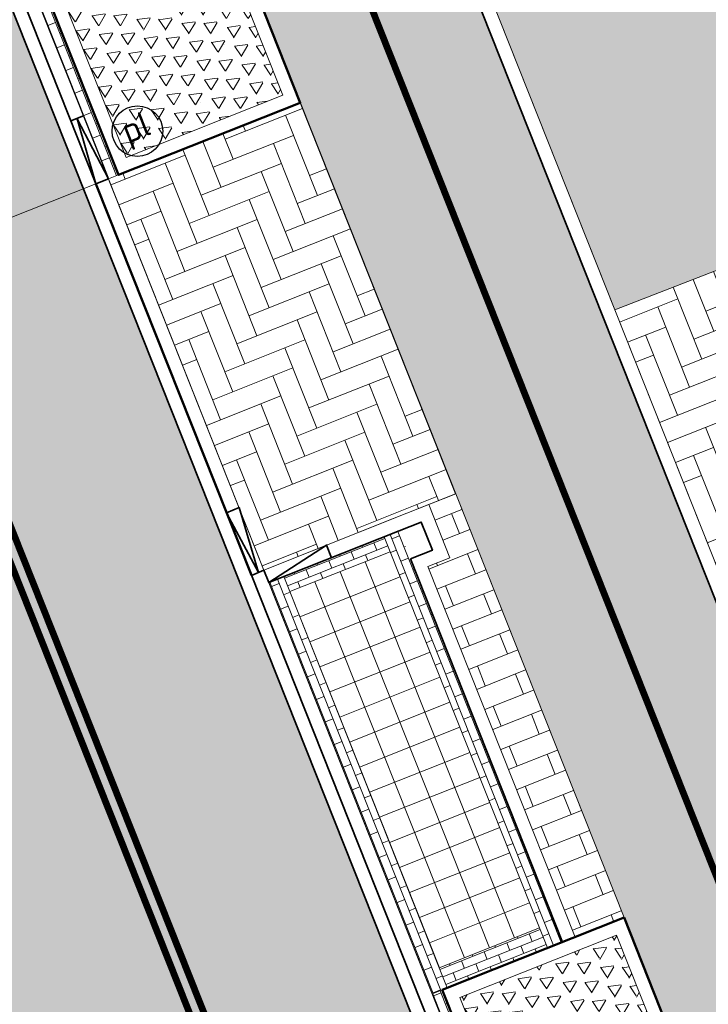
# Model space of a CAD drawing. Header units: metres. Extents: x 196674 to 197628, y 355499 to 356232.
# Tile 144 of 209: x 196806 to 196816, y 355987 to 356002. Entities that reach past the tile are written whole.
import ezdxf
from ezdxf.enums import TextEntityAlignment as Align

# ---------------------------------------------------------------- set-up
doc = ezdxf.new("R2010")
doc.units = ezdxf.units.M
doc.linetypes.add('VW-11_STREEP', pattern=[2, 1, -1])
doc.linetypes.add('VW-30270_STREEP', pattern=[3, 0.3, -2.7])
doc.layers.get('0').update_dxf_attribs({"lineweight": 25})
doc.layers.get('Defpoints').update_dxf_attribs({"color": 231, "lineweight": 18})
for name, color, linetype, lineweight in [('N-WE-IE-MEUBILAIR-S-200', 7, 'Continuous', 25), ('N-WE-VH-KANTOPSLUITING_ACHTERKANTBAND-G', 50, 'Continuous', 18), ('N-WE-VH-MATERIAALGRENS-G', 7, 'Continuous', 13), ('N-WE-VH-OPENVERHARDING_TEGEL_400x400_PARKEERVAKKEN-A', 252, 'Continuous', 5)]:
    doc.layers.add(name, color=color, linetype=linetype, lineweight=lineweight)
for name, color, linetype, lineweight, true_color in [('N-WE-VH-GESLOTENVERHARDING_ASFALT_RIJBAAN-V', 7, 'Continuous', 5, 0xd6d6d6), ('N-WE-VH-GOOT-TEGEL_200x200-G', 7, 'Continuous', 35, 0x00a5a5), ('N-WE-VH-HALFVERHARDING_GEBONDEN_SPLIT-A', 7, 'Continuous', 5, 0xaab7a9), ('N-WE-VH-KANTOPSLUITING_GELEIDEBAND_50 200-G', 1, 'Continuous', 35, 0xff0000), ('N-WE-VH-KANTOPSLUITING_OPSLUITBAND_200X250-G', 7, 'Continuous', 50, 0x0029a5), ('N-WE-VH-KANTOPSLUITING_VERLAGINGSBAND_GELEIDEBAND_50 200-G', 1, 'Continuous', 35, 0xff0000), ('N-WE-VH-KANTOPSLUITING_VERLOOPBAND_GELEIDEBAND_50 200_OPSLUITBAND_200X250-G', 1, 'Continuous', 35, 0xff0000), ('N-WE-VH-OPENVERHARDING_STRAATBAKSTEEN_ROOD_ELLEBOOG_LINGE-A', 7, 'Continuous', 5, 0xdaaea0), ('N-WE-VH-OPENVERHARDING_STRAATBAKSTEEN_ROOD_ELLEBOOG_LINGE-INRITTEN-TUSSEN-RIJBAAN-FIETSPAD-A', 7, 'Continuous', 5, 0xdaaea0), ('N-WE-VH-OPENVERHARDING_STRAATBAKSTEEN_ROOD_HALFSTEENS-LINGE-A', 7, 'Continuous', 5, 0xdaaea0), ('N-WE-VH-OPENVERHARDING_STRAATBAKSTEEN_ROOD_STREKKEN-LINGE-A', 7, 'Continuous', 5, 0xdaaea0), ('N-WE-VH-OPENVERHARDING_TEGEL_200x300_FIETSPAD_ROOD-A', 7, 'Continuous', 5, 0xe04d68), ('N-WE-VW-MARKERING_LANGS_STREEP_11_010-G', 7, 'VW-11_STREEP', 13, 0xffffff), ('N-WE-VW-MARKERING_LANGS_STREEP_30270_010-G', 7, 'VW-30270_STREEP', 13, 0xffffff)]:
    doc.layers.add(name, color=color, linetype=linetype, lineweight=lineweight, true_color=true_color)
doc.layers.add('N-WE-VH-HULPLIJN-G', color=40, linetype='Continuous', lineweight=5, plot=False)
doc.styles.add('NLCS-ISO', font='NLCS-ISO.ttf')
pattern_1 = [(201.6723232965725, (196753.6511661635, 356089.3677123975), (-0.1792042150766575, -0.4155548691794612), [1.28, -0.64]), (111.6723232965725, (196754.0056921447, 356088.4755737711), (-0.1792042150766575, -0.4155548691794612), [1.28, -0.64])]

# ---------------------------------------------------------------- blocks, each defined once
blk = doc.blocks.new('Boomplantvak 2900x2900')
at = {"layer": 'N-WE-VH-HALFVERHARDING_GEBONDEN_SPLIT-A'}
h = blk.add_hatch(dxfattribs=at)
h.set_pattern_fill('AVH-GRAVEL-SO', color=251, scale=0.3, pattern_type=2)
h.set_pattern_definition([(255.963757, (0.768, 1.164), (1.562108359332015e-08, -1.200000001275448), [0.197909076, -4.74981768]), (127.568592, (0.888, 1.008), (-8.399999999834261, 10.80000000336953), [0.196814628, -19.484648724]), (12.094757, (0.72, 0.972), (10.79999999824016, 2.399999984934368), [0.171813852, -17.00957142]), (255.963757, (1.068, 1.164), (1.562108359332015e-08, -1.200000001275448), [0.197909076, -4.74981768]), (127.568592, (1.188, 1.008), (-8.399999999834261, 10.80000000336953), [0.196814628, -19.484648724]), (12.094757, (1.02, 0.972), (10.79999999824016, 2.399999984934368), [0.171813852, -17.00957142]), (12.094757, (0.42, 0.972), (10.79999999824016, 2.399999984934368), [0.171813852, -17.00957142]), (127.568592, (0.588, 1.008), (-8.399999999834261, 10.80000000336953), [0.196814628, -19.484648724]), (255.963757, (0.468, 1.164), (1.562108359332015e-08, -1.200000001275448), [0.197909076, -4.74981768]), (255.963757, (0.168, 1.164), (1.562108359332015e-08, -1.200000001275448), [0.197909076, -4.74981768]), (127.568592, (0.288, 1.008), (-8.399999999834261, 10.80000000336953), [0.196814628, -19.484648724]), (12.094757, (0.12, 0.972), (10.79999999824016, 2.399999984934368), [0.171813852, -17.00957142]), (12.094757, (0, 0.672), (10.79999999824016, 2.399999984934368), [0.171813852, -17.00957142]), (127.568592, (0.168, 0.708), (-8.399999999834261, 10.80000000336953), [0.196814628, -19.484648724]), (255.963757, (0.048, 0.864), (1.562108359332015e-08, -1.200000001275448), [0.197909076, -4.74981768]), (255.963757, (0.348, 0.864), (1.562108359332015e-08, -1.200000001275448), [0.197909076, -4.74981768]), (127.568592, (0.468, 0.708), (-8.399999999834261, 10.80000000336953), [0.196814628, -19.484648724]), (12.094757, (0.3, 0.672), (10.79999999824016, 2.399999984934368), [0.171813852, -17.00957142]), (12.094757, (0.8999999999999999, 0.672), (10.79999999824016, 2.399999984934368), [0.171813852, -17.00957142]), (127.568592, (1.068, 0.708), (-8.399999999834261, 10.80000000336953), [0.196814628, -19.484648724]), (255.963757, (0.948, 0.864), (1.562108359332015e-08, -1.200000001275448), [0.197909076, -4.74981768]), (12.094757, (0.6, 0.672), (10.79999999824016, 2.399999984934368), [0.171813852, -17.00957142]), (127.568592, (0.768, 0.708), (-8.399999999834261, 10.80000000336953), [0.196814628, -19.484648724]), (255.963757, (0.648, 0.864), (1.562108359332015e-08, -1.200000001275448), [0.197909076, -4.74981768]), (12.094757, (0.12, 0.372), (10.79999999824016, 2.399999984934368), [0.171813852, -17.00957142]), (127.568592, (0.288, 0.408), (-8.399999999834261, 10.80000000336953), [0.196814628, -19.484648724]), (255.963757, (0.168, 0.564), (1.562108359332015e-08, -1.200000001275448), [0.197909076, -4.74981768]), (255.963757, (0.468, 0.564), (1.562108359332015e-08, -1.200000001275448), [0.197909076, -4.74981768]), (127.568592, (0.588, 0.408), (-8.399999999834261, 10.80000000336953), [0.196814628, -19.484648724]), (12.094757, (0.42, 0.372), (10.79999999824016, 2.399999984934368), [0.171813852, -17.00957142]), (12.094757, (1.02, 0.372), (10.79999999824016, 2.399999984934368), [0.171813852, -17.00957142]), (127.568592, (1.188, 0.408), (-8.399999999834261, 10.80000000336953), [0.196814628, -19.484648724]), (255.963757, (1.068, 0.564), (1.562108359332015e-08, -1.200000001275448), [0.197909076, -4.74981768]), (12.094757, (0.72, 0.372), (10.79999999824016, 2.399999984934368), [0.171813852, -17.00957142]), (127.568592, (0.888, 0.408), (-8.399999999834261, 10.80000000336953), [0.196814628, -19.484648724]), (255.963757, (0.768, 0.564), (1.562108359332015e-08, -1.200000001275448), [0.197909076, -4.74981768]), (255.963757, (0.648, 0.264), (1.562108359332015e-08, -1.200000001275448), [0.197909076, -4.74981768]), (127.568592, (0.768, 0.108), (-8.399999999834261, 10.80000000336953), [0.196814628, -19.484648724]), (12.094757, (0.6, 0.072), (10.79999999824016, 2.399999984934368), [0.171813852, -17.00957142]), (255.963757, (0.948, 0.264), (1.562108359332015e-08, -1.200000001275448), [0.197909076, -4.74981768]), (127.568592, (1.068, 0.108), (-8.399999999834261, 10.80000000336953), [0.196814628, -19.484648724]), (12.094757, (0.8999999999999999, 0.072), (10.79999999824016, 2.399999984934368), [0.171813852, -17.00957142]), (12.094757, (0.3, 0.072), (10.79999999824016, 2.399999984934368), [0.171813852, -17.00957142]), (127.568592, (0.468, 0.108), (-8.399999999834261, 10.80000000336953), [0.196814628, -19.484648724]), (255.963757, (0.348, 0.264), (1.562108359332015e-08, -1.200000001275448), [0.197909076, -4.74981768]), (255.963757, (0.048, 0.264), (1.562108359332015e-08, -1.200000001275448), [0.197909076, -4.74981768]), (127.568592, (0.168, 0.108), (-8.399999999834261, 10.80000000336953), [0.196814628, -19.484648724]), (12.094757, (0, 0.072), (10.79999999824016, 2.399999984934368), [0.171813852, -17.00957142]), (63.434949, (0.31199946, 1.139999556), (-1.073312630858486, 0.536656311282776), [5.039999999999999e-07, -1.199999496]), (0, (0.216, 1.14), (0, 1.2), [0, -1.2]), (63.434949, (0.31199946, 1.139999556), (-1.073312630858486, 0.536656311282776), [5.039999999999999e-07, -1.199999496]), (0, (0.216, 1.14), (0, 1.2), [0, -1.2])])
h.paths.add_polyline_path([(0.2000000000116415, -0.2000000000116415), (2.699999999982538, -0.2000000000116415), (2.699999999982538, -2.700000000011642), (0.2000000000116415, -2.700000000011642)])
at = {"layer": 'N-WE-VH-OPENVERHARDING_STRAATBAKSTEEN_ROOD_STREKKEN-LINGE-A', "true_color": 0xb05e45}
h = blk.add_hatch(dxfattribs=at)
h.set_pattern_fill('AVH-BSS_LINGEFORMAAT_HALFST', color=25, scale=1.5, angle=90, pattern_type=2)
h.set_pattern_definition([(90, (-1.469576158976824e-17, -2.980000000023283), (-0.18, 0.36), [0.12, -0.12]), (180, (-1.469576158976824e-17, -2.980000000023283), (-1.469576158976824e-17, -0.12), [])])
h.paths.add_polyline_path([(2.899999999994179, -3.060000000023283), (2.899999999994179, -2.900000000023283), (0, -2.900000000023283), (0, -3.060000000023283)])
at = {"layer": 'N-WE-VH-KANTOPSLUITING_ACHTERKANTBAND-G', "ltscale": 0.2, "flags": 128}
blk.add_lwpolyline([(0.2000000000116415, -0.2000000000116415), (2.699999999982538, -0.2000000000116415), (2.699999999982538, -2.700000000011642), (0.2000000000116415, -2.700000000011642)], close=True, dxfattribs=at)
at = {"layer": 'N-WE-VH-KANTOPSLUITING_OPSLUITBAND_200X250-G', "ltscale": 0.1, "flags": 128}
blk.add_lwpolyline([(0, 0), (2.899999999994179, 0), (2.899999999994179, -2.900000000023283), (0, -2.900000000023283)], close=True, dxfattribs=at)
at = {"layer": 'N-WE-VH-MATERIAALGRENS-G', "ltscale": 0.2, "flags": 128}
blk.add_lwpolyline([(2.899999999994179, -2.900000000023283), (2.899999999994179, -3.060000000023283), (-2.939152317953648e-17, -3.060000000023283), (0, -2.900000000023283)], dxfattribs=at)
blk = doc.blocks.new('Verloopband')
at = {"flags": 128}
blk.add_lwpolyline([(-0.2763672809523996, 0.9662406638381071), (0, 0), (-0.4622285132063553, 0.8923814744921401)], close=True, dxfattribs=at)
blk = doc.blocks.new('SIE-MEUBILAIR_PAAL_POLLER-SO')
blk.add_circle((0, 0), 0.75)
at = {"style": 'NLCS-ISO'}
blk.add_text('pl', height=0.75, dxfattribs=at).set_placement((5.684341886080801e-14, 0.1291188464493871), align=Align.MIDDLE_CENTER)

msp = doc.modelspace()

# ---------------------------------------------------------------- hatches: boundary and pattern name
at = {"layer": 'N-WE-VH-GESLOTENVERHARDING_ASFALT_RIJBAAN-V'}
h = msp.add_hatch(color=256, dxfattribs=at)
h.dxf.hatch_style = 1
h.paths.add_polyline_path([(196787.3892659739, 356048.9116752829), (196781.906141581, 356046.73274255), (196806.1984602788, 355985.602904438), (196807.591634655, 355982.0970833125), (196813.0747300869, 355984.2760045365)])
at = {"layer": 'N-WE-VH-OPENVERHARDING_STRAATBAKSTEEN_ROOD_ELLEBOOG_LINGE-A', "true_color": 0xb05e45}
h = msp.add_hatch(dxfattribs=at)
h.set_pattern_fill('AVH-ROO_BSS_LINGEFRMT_ELLEBOOG', color=25, scale=4, angle=201.6723232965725, pattern_type=2)
h.set_pattern_definition(pattern_1)
h.paths.add_polyline_path([(196802.3690402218, 356039.5006698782), (196800.2887559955, 356044.7988030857), (196799.674, 356046.258), (196799.767, 356046.289), (196799.723, 356046.414), (196799.791, 356046.436), (196799.712, 356046.667), (196800.205, 356046.882), (196798.998, 356049.92), (196798.379, 356049.674), (196797.0812549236, 356052.7631640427), (196793.5784406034, 356051.3711845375), (196815.0829749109, 355997.2566013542), (196818.5459628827, 355998.6033188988), (196817.806796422, 356000.4065009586), (196817.1432542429, 356002.2965186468), (196816.8680103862, 356003.0805166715), (196814.9675320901, 356007.966956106), (196812.947532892, 356012.9450498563), (196810.1859155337, 356019.9849251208), (196810.1020262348, 356019.9563566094), (196809.8644982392, 356019.8600271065), (196809.7032722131, 356020.2537667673), (196809.9171110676, 356020.3469670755), (196809.1830720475, 356022.3605869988), (196808.2241611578, 356024.5136166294), (196807.2687089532, 356026.9022407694), (196806.4146316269, 356029.1079024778), (196804.4510881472, 356034.3611875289), (196804.2337530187, 356034.2651431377), (196803.8842923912, 356035.1170635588), (196804.0850616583, 356035.1788247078), (196803.6664173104, 356036.1917834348)])
h = msp.add_hatch(dxfattribs=at)
h.set_pattern_fill('AVH-ROO_BSS_LINGEFRMT_ELLEBOOG', color=25, scale=4, angle=201.6723232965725, pattern_type=2)
h.set_pattern_definition(pattern_1)
h.paths.add_polyline_path([(196820.8195299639, 355993.0569966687), (196818.5459628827, 355998.6033188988), (196815.0829749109, 355997.2566013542), (196821.291702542, 355981.6327936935), (196824.8712927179, 355983.0553194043), (196822.8013679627, 355988.1162196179)])
at = {"layer": 'N-WE-VH-OPENVERHARDING_STRAATBAKSTEEN_ROOD_ELLEBOOG_LINGE-INRITTEN-TUSSEN-RIJBAAN-FIETSPAD-A', "true_color": 0xb05e45}
h = msp.add_hatch(dxfattribs=at)
h.set_pattern_fill('AVH-ROO_BSS_LINGEFRMT_ELLEBOOG', color=25, scale=4, angle=21.67232329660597, pattern_type=2)
h.set_pattern_definition([(21.67232329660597, (0, 0), (0.179204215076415, 0.4155548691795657), [1.28, -0.6399999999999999]), (291.672323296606, (-0.3545259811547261, 0.892138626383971), (0.179204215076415, 0.4155548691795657), [1.28, -0.64])])
h.paths.add_polyline_path([(196810.4183016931, 356000.3298180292), (196807.7232995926, 355999.2588541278), (196807.5746245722, 355999.199772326), (196809.8789975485, 355993.4009791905), (196811.9981035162, 355994.2429888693), (196812.7227230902, 355994.5309106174)])
at = {"layer": 'N-WE-VH-OPENVERHARDING_STRAATBAKSTEEN_ROOD_HALFSTEENS-LINGE-A', "true_color": 0xb05e45}
h = msp.add_hatch(dxfattribs=at)
h.set_pattern_fill('AVH-BSS_LINGEFORMAAT_HALFST', color=25, scale=4, angle=111.67, pattern_type=2)
h.set_pattern_definition([(111.67, (0, 0.9800000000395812), (-0.8005663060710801, 0.7149080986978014), [0.32, -0.32]), (201.67, (0, 0.9800000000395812), (0.1181632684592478, -0.2973843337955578), [])])
h.paths.add_polyline_path([(196814.4943025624, 355987.9607448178), (196815.219176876, 355988.2487677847), (196812.7229778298, 355994.5310118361), (196812.3233601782, 355994.3722269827), (196812.6372499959, 355993.58234525), (196812.3119754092, 355993.4530599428)])
at = {"layer": 'N-WE-VH-OPENVERHARDING_STRAATBAKSTEEN_ROOD_STREKKEN-LINGE-A', "true_color": 0xb05e45}
h = msp.add_hatch(dxfattribs=at)
h.set_pattern_fill('AVH-BSS_LINGEFORMAAT_HALFST', color=25, scale=1.5, angle=201.67, pattern_type=2)
h.set_pattern_definition([(201.67, (0, 0.9800000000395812), (-0.2680905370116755, -0.3002123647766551), [0.12, -0.12]), (291.67, (0, 0.9800000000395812), (0.1115191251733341, 0.04431122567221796), [])])
h.paths.add_polyline_path([(196810.2647528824, 355993.0807945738), (196810.176130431, 355993.3038328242), (196809.9530921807, 355993.2152103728), (196812.3754391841, 355987.11883153), (196812.5984774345, 355987.2074539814), (196812.480314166, 355987.5048383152)])
h.paths.add_polyline_path([(196813.9672358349, 355988.0956546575), (196814.0853991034, 355987.7982703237), (196814.3084373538, 355987.886892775), (196811.8860903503, 355993.9832716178), (196811.6630521, 355993.8946491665), (196811.7516745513, 355993.6716109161)])
h = msp.add_hatch(dxfattribs=at)
h.set_pattern_fill('AVH-BSS_LINGEFORMAAT_HALFST', color=25, scale=1.5, angle=111.67, pattern_type=2)
h.set_pattern_definition([(111.67, (0, 1.220000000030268), (-0.3002123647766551, 0.2680905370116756), [0.12, -0.12]), (201.67, (0, 1.220000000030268), (0.04431122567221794, -0.1115191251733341), [])])
h.paths.add_polyline_path([(196814.0853991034, 355987.7982703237), (196813.9672358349, 355988.0956546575), (196812.480314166, 355987.5048383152), (196812.5984774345, 355987.2074539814)])
h.paths.add_polyline_path([(196810.176130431, 355993.3038328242), (196810.2647528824, 355993.0807945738), (196811.7516745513, 355993.6716109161), (196811.6630521, 355993.8946491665)])
at = {"layer": 'N-WE-VH-OPENVERHARDING_TEGEL_200x300_FIETSPAD_ROOD-A'}
h = msp.add_hatch(dxfattribs=at)
h.set_pattern_fill('AVH-TEGEL_200X300_HALFST', color=256, scale=2, angle=21.67232329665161, pattern_type=2)
h.set_pattern_definition([(21.67232329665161, (0, 0), (-0.1477191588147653, 0.3717244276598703), []), (111.6723232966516, (0, 0), (-0.5575866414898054, -0.2215787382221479), [0.4, -0.4]), (111.6723232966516, (0.3717244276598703, 0.1477191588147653), (-0.5575866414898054, -0.2215787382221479), [-0.4, 0.4])])
h.paths.add_polyline_path([(196793.3925783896, 356051.2973249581), (196790.6046451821, 356050.189431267), (196791.6756090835, 356047.4944291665), (196806.8508840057, 356009.3069629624), (196806.8511387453, 356009.3070641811), (196809.3473377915, 356003.0248201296), (196810.4183016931, 356000.3298180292), (196812.7227230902, 355994.5309106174), (196812.7229778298, 355994.5310118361), (196815.219176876, 355988.2487677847), (196816.2901382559, 355985.5537720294), (196819.0780714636, 355986.6616657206)])
at = {"layer": 'N-WE-VH-OPENVERHARDING_TEGEL_400x400_PARKEERVAKKEN-A'}
h = msp.add_hatch(dxfattribs=at)
h.set_pattern_fill('AVH-TEGEL_400X400_BLOK', color=256, scale=0.9999999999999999, angle=111.67, pattern_type=2)
h.set_pattern_definition([(111.67, (196813.9672358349, 355988.0956546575), (-0.3717304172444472, -0.1477040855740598), []), (201.67, (196813.9672358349, 355988.0956546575), (0.1477040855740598, -0.3717304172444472), [])])
h.paths.add_polyline_path([(196811.7516745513, 355993.6716109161), (196813.9672358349, 355988.0956546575), (196812.480314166, 355987.5048383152), (196810.2647528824, 355993.0807945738)])

# ---------------------------------------------------------------- linework, layer by layer
at = {"layer": 'Defpoints', "flags": 128}
msp.add_lwpolyline([(196807.3871209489, 355999.1291827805), (196801.7184519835, 355996.8765166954)], dxfattribs=at)
at = {"layer": 'N-WE-VH-GOOT-TEGEL_200x200-G', "ltscale": 0.2, "flags": 128}
msp.add_lwpolyline([(196729.8003017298, 356135.6687012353, 0.4264052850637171), (196726.3700433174, 356132.5764725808, 0.3930046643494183), (196727.444880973, 356131.3456954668), (196728.2369685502, 356131.2630143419, -0.02198045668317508), (196732.2178667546, 356130.6696603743, -0.01454995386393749), (196734.8180308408, 356130.0854477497, -0.098608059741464), (196750.953620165, 356122.3568132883, -0.05440139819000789), (196758.2110194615, 356115.5691268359, -0.08316099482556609), (196766.0444789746, 356102.6243362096), (196782.2191011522, 356061.9220328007), (196787.3892658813, 356048.9116755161), (196813.7840376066, 355982.4910818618), (196815.0765787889, 355979.2384925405), (196820.2851337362, 355966.1315289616, 0.04938881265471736), (196823.4697300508, 355959.9686851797), (196827.8765721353, 355953.1781298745, -0.04584172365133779), (196830.4140622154, 355948.351642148, -0.003539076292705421), (196830.5726224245, 355947.9607223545), (196831.8929825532, 355944.6381329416), (196841.3562365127, 355920.8245485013), (196845.6845339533, 355909.9327054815, -0.04938916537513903), (196847.305022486, 355904.2878374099), (196848.7610979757, 355896.3248392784, 0.04938916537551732), (196850.6752320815, 355889.6570756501)], format="xyb", dxfattribs=at)
at = {"layer": 'N-WE-VH-HULPLIJN-G', "flags": 128}
for points in [[(196793.3925783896, 356051.2973249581), (196790.6046451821, 356050.189431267), (196791.6756090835, 356047.4944291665), (196806.8508840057, 356009.3069629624), (196806.8511387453, 356009.3070641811), (196809.3473377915, 356003.0248201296), (196810.4183016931, 356000.3298180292), (196812.7227230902, 355994.5309106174), (196812.7229778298, 355994.5310118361), (196815.219176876, 355988.2487677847), (196816.2901382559, 355985.5537720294), (196819.0780714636, 355986.6616657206)], [(196787.3892659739, 356048.9116752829), (196781.906141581, 356046.73274255), (196806.1984602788, 355985.602904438), (196807.591634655, 355982.0970833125), (196813.0747300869, 355984.2760045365)], [(196810.4183016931, 356000.3298180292), (196807.7232995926, 355999.2588541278), (196807.5746245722, 355999.199772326), (196809.8789975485, 355993.4009791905), (196811.9981035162, 355994.2429888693), (196812.7227230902, 355994.5309106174)], [(196820.8195299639, 355993.0569966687), (196818.5459628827, 355998.6033188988), (196815.0829749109, 355997.2566013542), (196821.291702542, 355981.6327936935), (196824.8712927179, 355983.0553194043), (196822.8013679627, 355988.1162196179)]]:
    msp.add_lwpolyline(points, close=True, dxfattribs=at)
msp.add_lwpolyline([(196793.5784406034, 356051.3711845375), (196815.0829749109, 355997.2566013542), (196818.5459628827, 355998.6033188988), (196817.806796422, 356000.4065009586), (196817.1432542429, 356002.2965186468), (196816.8680103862, 356003.0805166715), (196814.9675320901, 356007.966956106), (196812.947532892, 356012.9450498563), (196810.1859155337, 356019.9849251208), (196810.1020262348, 356019.9563566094), (196809.8644982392, 356019.8600271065), (196809.7032722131, 356020.2537667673), (196809.9171110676, 356020.3469670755), (196809.1830720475, 356022.3605869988)], dxfattribs=at)
at = {"layer": 'N-WE-VH-KANTOPSLUITING_ACHTERKANTBAND-G', "flags": 128}
for points in [[(196821.2657862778, 355981.6980100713), (196793.5784406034, 356051.3711845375)], [(196814.1557621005, 355982.638800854), (196787.7609903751, 356049.0593945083)], [(196814.4943025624, 355987.9607448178), (196812.3119754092, 355993.4530599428), (196812.6372499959, 355993.58234525), (196812.3233520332, 355994.3722474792), (196811.9981035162, 355994.2429888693)], [(196811.8122362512, 355994.1691360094), (196809.8792401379, 355993.4010755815)]]:
    msp.add_lwpolyline(points, dxfattribs=at)
at = {"layer": 'N-WE-VH-KANTOPSLUITING_GELEIDEBAND_50 200-G', "ltscale": 0.2, "flags": 128}
for points in [[(196819.0780714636, 355986.6616657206), (196793.3925783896, 356051.2973249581)], [(196807.3887623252, 355999.1259128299), (196803.4547701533, 356009.025528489)], [(196811.8860903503, 355993.9832716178), (196809.9530921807, 355993.2152103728)], [(196814.3084373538, 355987.886892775), (196812.0522574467, 355993.5650748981)], [(196813.2605922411, 355984.3498642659), (196809.6931353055, 355993.3271196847)]]:
    msp.add_lwpolyline(points, dxfattribs=at)
at = {"layer": 'N-WE-VH-KANTOPSLUITING_GELEIDEBAND_50 200-G', "flags": 128}
msp.add_lwpolyline([(196811.8860903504, 355993.9832716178), (196812.2113492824, 355994.1125257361), (196812.3775331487, 355993.6943356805), (196812.0522660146, 355993.5650533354)], dxfattribs=at)
at = {"layer": 'N-WE-VH-KANTOPSLUITING_OPSLUITBAND_200X250-G', "ltscale": 0.1, "flags": 128}
msp.add_lwpolyline([(196809.6931353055, 355993.3271196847), (196807.3887623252, 355999.1259128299)], dxfattribs=at)
at = {"layer": 'N-WE-VH-KANTOPSLUITING_VERLAGINGSBAND_GELEIDEBAND_50 200-G', "ltscale": 0.2, "flags": 128}
msp.add_lwpolyline([(196807.2036276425, 356000.1323304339), (196807.017823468, 356000.058494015)], dxfattribs=at)
at = {"layer": 'N-WE-VH-KANTOPSLUITING_VERLAGINGSBAND_GELEIDEBAND_50 200-G', "flags": 128}
msp.add_lwpolyline([(196809.8803722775, 355993.3982369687), (196809.6956471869, 355993.3221820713)], dxfattribs=at)
at = {"layer": 'N-WE-VH-KANTOPSLUITING_VERLOOPBAND_GELEIDEBAND_50 200_OPSLUITBAND_200X250-G', "flags": 128}
msp.add_lwpolyline([(196810.8824719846, 355993.5844952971), (196810.8085644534, 355993.7703384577), (196809.9530921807, 355993.2152103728), (196809.8792395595, 355993.4010753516)], dxfattribs=at)
at = {"layer": 'N-WE-VH-MATERIAALGRENS-G', "flags": 128}
msp.add_lwpolyline([(196815.2191743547, 355988.2487741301), (196769.9224582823, 356102.2346375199, 0.1438561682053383), (196751.8560703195, 356125.3214091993)], format="xyb", dxfattribs=at)
for points in [[(196812.7229778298, 355994.5310118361), (196811.9981035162, 355994.2429888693)], [(196815.219176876, 355988.2487677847), (196812.7229778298, 355994.5310118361)], [(196811.7516745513, 355993.6716109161), (196811.6630521, 355993.8946491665)], [(196809.9530921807, 355993.2152103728), (196812.3754391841, 355987.11883153)], [(196810.2647528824, 355993.0807945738), (196810.176130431, 355993.3038328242)], [(196815.219176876, 355988.2487677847), (196814.4943025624, 355987.9607448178)], [(196813.9672358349, 355988.0956546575), (196814.0853991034, 355987.7982703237)], [(196814.3084373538, 355987.886892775), (196812.3754391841, 355987.11883153)], [(196812.480314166, 355987.5048383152), (196812.5984774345, 355987.2074539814)]]:
    msp.add_lwpolyline(points, dxfattribs=at)
msp.add_lwpolyline([(196811.7516745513, 355993.6716109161), (196813.9672358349, 355988.0956546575), (196812.480314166, 355987.5048383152), (196810.2647528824, 355993.0807945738)], close=True, dxfattribs=at)
at = {"layer": 'N-WE-VW-MARKERING_LANGS_STREEP_11_010-G', "const_width": 0.1, "flags": 128}
for points in [[(196814.0986510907, 355973.9819283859), (196804.8650472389, 355997.2176628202)], [(196804.679184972, 355997.1438033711), (196813.9127888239, 355973.9080689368)]]:
    msp.add_lwpolyline(points, dxfattribs=at)
at = {"layer": 'N-WE-VW-MARKERING_LANGS_STREEP_30270_010-G', "const_width": 0.1, "flags": 128}
msp.add_lwpolyline([(196840.259708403, 355933.602892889), (196828.5449724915, 355963.0821665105, 0.04932312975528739), (196825.8351073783, 355968.3279940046), (196824.646629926, 355970.160384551, -0.04932312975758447), (196821.9367648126, 355975.4062120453), (196771.316424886, 356102.7885843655, 0.08279995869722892), (196762.2159630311, 356117.8514576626, 0.08515288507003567)], format="xyb", dxfattribs=at)

# ---------------------------------------------------------------- block references
at = {"rotation": 291.6723232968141}
for p in [(196809.3473377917, 356003.0248201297), (196815.2191743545, 355988.24877413)]:
    msp.add_blockref('Boomplantvak 2900x2900', p, dxfattribs=at)
at = {"layer": 'N-WE-IE-MEUBILAIR-S-200', "xscale": 0.5, "yscale": 0.5, "zscale": 0.5, "rotation": 21.67232329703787}
msp.add_blockref('SIE-MEUBILAIR_PAAL_POLLER-SO', (196808.0033061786, 355999.9081586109), dxfattribs=at)
at = {"layer": 'N-WE-VH-KANTOPSLUITING_VERLAGINGSBAND_GELEIDEBAND_50 200-G', "ltscale": 0.2, "xscale": -1}
for p, rotation in [((196807.112396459, 356000.0921540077), 223.3446209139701), ((196809.7992919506, 355993.3648546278), 44.05023717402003)]:
    msp.add_blockref('Verloopband', p, dxfattribs=dict(at, rotation=rotation))

doc.saveas('drawing.dxf')
